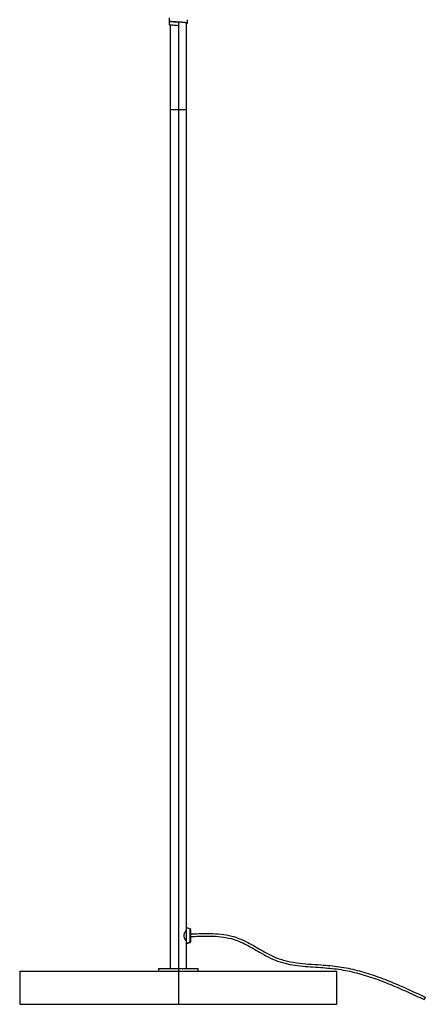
# Paper-space layout '_Posterior' of a CAD drawing. Header units: millimetres. Extents: x -179 to 187, y 0 to 1326.
# Tile 1 of 10: x -120 to 187, y 0 to 745. Entities that reach past the tile are written whole.
import ezdxf

# ---------------------------------------------------------------- set-up
doc = ezdxf.new("R2010")
doc.units = ezdxf.units.MM

psp = doc.layouts.new('_Posterior')

# ---------------------------------------------------------------- linework, layer by layer
at = {"color": 7, "linetype": 'Continuous', "lineweight": 25}
for p, q in [((-6.85, 746.62), (-6.85, 744.12)), ((-6.85, 743.92), (-6.85, 741.42)), ((-6.25, 741.43), (-6.25, 27)), ((0, 743.45), (0, 0)), ((6.25, 27), (6.25, 742.78)), ((6.85, 742.77), (6.85, 745.27)), ((6.25, 677), (-6.25, 677)), ((8.91, 57.11), (6.25, 58)), ((9.25, 56.64), (9.25, 47.36)), ((8.91, 46.92), (6.25, 46.04)), ((6.25, 46), (8.91, 46.89)), ((-120, 25), (-120, 0)), ((-120, 25), (120, 25)), ((-15, 27), (-15, 25)), ((-15, 27), (15, 27)), ((15, 25), (15, 27)), ((120, 0), (120, 25)), ((-120, 0), (120, 0)), ((186.8, 5.38), (185.96, 3.57))]:
    psp.add_line(p, q, dxfattribs=at)
at = {"color": 8, "linetype": 'Continuous', "lineweight": 25}
for p, q in [((8.91, 46.89), (8.91, 57.11)), ((6.25, 47.53), (6.23, 47.53))]:
    psp.add_line(p, q, dxfattribs=at)
at = {"color": 7, "linetype": 'Continuous', "lineweight": 25}
for centre, radius, start, end in [((8.75, 56.64), 0.5, 0, 71.56505), ((8.75, 47.39), 0.497, 288.19058, 359.88871), ((8.75, 47.36), 0.5, 288.43495, 360)]:
    psp.add_arc(centre, radius, start, end, dxfattribs=at)
for points, knots in [([(0, 743.25), (-0.72, 743.29), (-2.18, 743.38), (-4.15, 743.53), (-5.7, 743.67), (-6.65, 743.79), (-6.99, 743.92), (-6.71, 743.99), (-6.61, 744.02)], [0, 0, 0, 0, 0.1768474, 0.3596691, 0.5390966, 0.7138503, 0.8959088, 1, 1, 1, 1]), ([(0, 740.75), (-0.72, 740.79), (-2.18, 740.88), (-4.16, 741.03), (-5.69, 741.17), (-6.68, 741.29), (-6.78, 741.38), (-6.82, 741.43)], [0, 0, 0, 0, 0.20057, 0.407916, 0.611413, 0.809608, 1, 1, 1, 1]), ([(6.25, 742.6), (6.39, 742.62), (6.86, 742.69), (6.93, 742.81), (6.44, 742.95), (5.27, 743.07), (3.58, 743.22), (1.52, 743.36), (-0.68, 743.49), (-2.82, 743.63), (-4.69, 743.77), (-6.04, 743.9), (-6.79, 744.02), (-6.77, 744.09), (-6.76, 744.12)], [0, 0, 0, 0, 0.040626, 0.132636, 0.223542, 0.311407, 0.402859, 0.494558, 0.582575, 0.673103, 0.765221, 0.854218, 0.943476, 1, 1, 1, 1]), ([(0, 743.25), (-0.39, 743.27), (-0.79, 743.3), (-1.59, 743.36), (-1.99, 743.39), (-2.76, 743.44), (-3.13, 743.48), (-3.83, 743.54), (-4.15, 743.56), (-4.73, 743.62), (-4.99, 743.65), (-5.31, 743.69), (-5.41, 743.7), (-5.6, 743.72), (-5.69, 743.74), (-5.92, 743.78), (-6.04, 743.81), (-6.21, 743.86), (-6.25, 743.89), (-6.25, 743.93)], [0, 0, 0, 0, 0.125, 0.125, 0.25, 0.25, 0.375, 0.375, 0.5, 0.5, 0.625, 0.625, 0.6875, 0.6875, 0.75, 0.75, 0.875, 0.875, 1, 1, 1, 1]), ([(6.25, 742.78), (6.25, 742.81), (6.21, 742.84), (6.04, 742.89), (5.92, 742.92), (5.69, 742.96), (5.6, 742.98), (5.41, 743), (5.31, 743.01), (4.99, 743.05), (4.73, 743.08), (4.15, 743.14), (3.83, 743.16), (3.13, 743.22), (2.76, 743.26), (1.99, 743.31), (1.59, 743.34), (0.79, 743.4), (0.39, 743.43), (0, 743.45)], [0, 0, 0, 0, 0.125, 0.125, 0.25, 0.25, 0.3125, 0.3125, 0.375, 0.375, 0.5, 0.5, 0.625, 0.625, 0.75, 0.75, 0.875, 0.875, 1, 1, 1, 1]), ([(4.34, 52), (4.36, 52.31), (4.4, 52.92), (4.76, 54.05), (5.38, 55.23), (5.95, 56.08), (6.19, 56.42), (6.27, 56.53), (6.25, 56.5), (6.25, 56.5)], [0, 0, 0, 0, 0.124658, 0.250072, 0.499658, 0.748047, 0.87508, 0.99896, 1, 1, 1, 1]), ([(9.25, 53.24), (11.33, 53.34), (16.23, 53.57), (23.93, 53.71), (32.27, 53.27), (39.88, 51.97), (46.62, 49.71), (52.5, 46.88), (58.19, 43.66), (64.58, 39.9), (71.82, 35.96), (80.41, 32.96), (89.36, 31.32), (98.53, 30.45), (109.36, 29.81), (121.72, 28.77), (135.33, 25.92), (148.55, 21.85), (161.48, 16.86), (174.19, 11.27), (182.6, 7.35), (186.8, 5.38)], [0, 0, 0, 0, 0.033569, 0.078951, 0.12374, 0.167956, 0.202696, 0.237646, 0.272807, 0.307886, 0.357089, 0.405141, 0.453647, 0.503129, 0.553336, 0.628254, 0.702472, 0.776489, 0.850742, 0.925301, 1, 1, 1, 1]), ([(6.25, 47.5), (6.24, 47.52), (6.21, 47.55), (5.94, 47.93), (5.39, 48.76), (4.76, 49.94), (4.4, 51.07), (4.36, 51.69), (4.34, 52)], [0, 0, 0, 0, 0.1238507, 0.2496033, 0.4991955, 0.7485664, 0.8740226, 1, 1, 1, 1]), ([(9.25, 51.24), (11.36, 51.34), (16.25, 51.57), (23.86, 51.7), (32.02, 51.28), (39.38, 50.02), (45.88, 47.85), (51.6, 45.09), (57.21, 41.91), (63.2, 38.39), (69.67, 34.85), (76.9, 31.94), (84.44, 30.11), (92.13, 29.01), (99.9, 28.37), (109.69, 27.77), (121.41, 26.8), (134.84, 23.97), (147.91, 19.95), (160.73, 15), (173.38, 9.44), (181.76, 5.53), (185.96, 3.57)], [0, 0, 0, 0, 0.034089, 0.079136, 0.123107, 0.166009, 0.199465, 0.233573, 0.268443, 0.30376, 0.345844, 0.387652, 0.42925, 0.471051, 0.513112, 0.55523, 0.629631, 0.703082, 0.776568, 0.850533, 0.925061, 1, 1, 1, 1])]:
    psp.add_open_spline(points, degree=3, knots=knots, dxfattribs=at)

doc.saveas('drawing.dxf')
